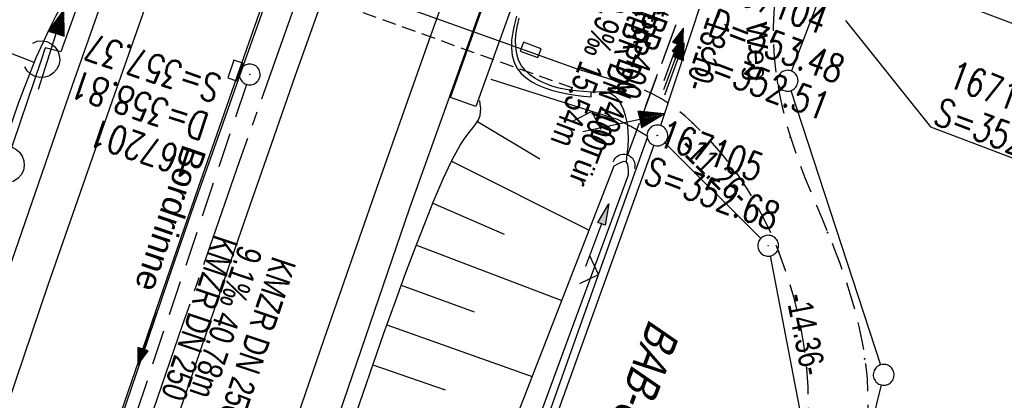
# Model space of a CAD drawing. Extents: x 508892 to 509489, y 458506 to 459473.
# Tile 32 of 62: x 509129 to 509200, y 458970 to 458998. Entities that reach past the tile are written whole.
import ezdxf

# ---------------------------------------------------------------- set-up
doc = ezdxf.new("R2010")
doc.units = 0
doc.header["$LTSCALE"] = 10
doc.header["$MEASUREMENT"] = 0
for name, pattern in [('ACHSE', [5.5, 4, -0.5, 0.5, -0.5]), ('AUSGEZOGEN', [0]), ('LT00', [0]), ('LT11', [0.3, 0.2, -0.1]), ('LT12', [0.4, 0.3, -0.1]), ('LT17', [0.15, 0.1, -0.05]), ('STRICHLINIE2', [0.375, 0.25, -0.125])]:
    doc.linetypes.add(name, pattern=pattern)
doc.layers.get('0').update_dxf_attribs({"linetype": 'LT00'})
for name, color, linetype in [('--EK_FBR', 1, 'LT00'), ('--EK_Halt-Pfeil', 4, 'LT00'), ('--EK_Haltung', 7, 'STRICHLINIE2'), ('--EK_Haltung-Text', 140, 'LT00'), ('--EK_Schacht-Text', 5, 'LT00'), ('--EL_DFK_AB_L', 21, 'LT00'), ('--EL_DFK_AB_P', 7, 'LT00'), ('--EL_Halt-Pfeil', 4, 'LT00'), ('--EL_Haltung', 182, 'STRICHLINIE2'), ('--EL_Haltung-Text', 182, 'LT00'), ('-AX-093', 35, 'ACHSE'), ('ABSTAND', 8, 'LT00'), ('DFK_AB_FLNR', 7, 'Continuous'), ('DFK_AB_L', 21, 'LT00'), ('DFK_AB_P', 7, 'LT00'), ('DFK_GZPKT', 250, 'LT00'), ('DFK_KATASTER', 250, 'LT00'), ('DL', 182, 'LT12'), ('DL_PFEIL', 201, 'LT00'), ('DL_TEXT', 182, 'LT00'), ('FELDWEG_TEXT', 250, 'Continuous'), ('PFEIL', 140, 'AUSGEZOGEN'), ('RINNE_TEXT', 11, 'Continuous'), ('TOR_TEXT_B', 11, 'Continuous'), ('V111_AFBR_BAB', 250, 'LT00'), ('V111_BOESCH', 250, 'LT00'), ('V111_BOSCHUNG', 250, 'LT00'), ('V111_BR_KAPPE', 30, 'LT00'), ('V111_BR_WID', 30, 'LT17'), ('V111_FELDWEG', 250, 'LT11'), ('V111_GRABEN', 250, 'LT00'), ('V111_H_BORD', 8, 'LT00'), ('V111_KA_PRUF', 182, 'LT00'), ('V111_LAERM', 11, 'LT00'), ('V111_LD_MARK', 250, 'LT00'), ('V111_SINKK', 182, 'LT00'), ('V111_TOR', 10, 'LT00'), ('V111_UK_DURCH', 182, 'LT00'), ('V111_ZAUN', 40, 'LT00')]:
    doc.layers.add(name, color=color, linetype=linetype)
doc.styles.add('Arial', font='ARIAL.TTF')
doc.styles.add('Beschrift', font='ARIAL.TTF')
doc.styles.add('Haltungsbeschriftung', font='ARIAL.TTF', dxfattribs={"width": 0.75})
doc.styles.add('schachtbeschriftung', font='romans.shx', dxfattribs={"width": 0.75, "height": 2})
doc.styles.get("Standard").update_dxf_attribs({"font": 'ARIAL.TTF'})

# ---------------------------------------------------------------- blocks, each defined once
blk = doc.blocks.new('SYMB7010')
at = {"color": 0, "linetype": 'ByBlock'}
for points in [[(-0.031408, 0.499213), (-0.093728, 0.49134), (-0.15457, 0.475719), (-0.212975, 0.452595), (-0.268021, 0.422333), (-0.31884, 0.385411), (-0.36463, 0.342411), (-0.40467, 0.29401), (-0.438329, 0.240973), (-0.465074, 0.184136), (-0.484486, 0.124395), (-0.496256, 0.062692), (-0.5002, 0)], [(0.5002, 0), (0.496256, 0.062692), (0.484485, 0.124395), (0.465074, 0.184136), (0.438329, 0.240973), (0.40467, 0.29401), (0.36463, 0.342411), (0.31884, 0.385411), (0.268021, 0.422333), (0.212975, 0.452595), (0.15457, 0.475719), (0.093728, 0.49134), (0.031408, 0.499213), (-0.031408, 0.499213)], [(-0.5002, 0), (-0.496256, -0.062692), (-0.484486, -0.124395), (-0.465075, -0.184136), (-0.438329, -0.240973), (-0.404671, -0.29401), (-0.36463, -0.342411), (-0.31884, -0.385411), (-0.268021, -0.422333), (-0.212975, -0.452595), (-0.154571, -0.475719), (-0.093728, -0.49134), (-0.031408, -0.499213), (0.031408, -0.499213)], [(0.031408, -0.499213), (0.093728, -0.491341), (0.15457, -0.475719), (0.212975, -0.452595), (0.268021, -0.422333), (0.31884, -0.385411), (0.36463, -0.342411), (0.404671, -0.294011), (0.438329, -0.240974), (0.465075, -0.184136), (0.484486, -0.124395), (0.496256, -0.062692), (0.500201, 0)]]:
    blk.add_lwpolyline(points, dxfattribs=at)
blk = doc.blocks.new('SYMB0003')
at = {"color": 0, "linetype": 'ByBlock'}
for p, q in [((-0.015712, 0), (0.010166, 0.012015)), ((0, -0.021257), (-0.015712, 0)), ((0.010166, 0.012015), (0, -0.021257))]:
    blk.add_line(p, q, dxfattribs=at)
for points in [[(-0.031395, 0.499013), (-0.093691, 0.491144), (-0.154509, 0.475528), (-0.21289, 0.452414), (-0.267913, 0.422164), (-0.318712, 0.385257), (-0.364484, 0.342274), (-0.404509, 0.293893), (-0.438154, 0.240877), (-0.464888, 0.184062), (-0.484292, 0.124345), (-0.496058, 0.062667), (-0.5, 0)], [(0.5, 0), (0.496057, 0.062667), (0.484292, 0.124345), (0.464888, 0.184062), (0.438153, 0.240877), (0.404509, 0.293893), (0.364484, 0.342274), (0.318712, 0.385257), (0.267913, 0.422164), (0.21289, 0.452414), (0.154509, 0.475528), (0.093691, 0.491144), (0.031395, 0.499013), (-0.031395, 0.499013)], [(-0.5, 0), (-0.496058, -0.062667), (-0.484292, -0.124345), (-0.464888, -0.184062), (-0.438154, -0.240877), (-0.404509, -0.293893), (-0.364485, -0.342274), (-0.318712, -0.385257), (-0.267914, -0.422164), (-0.21289, -0.452414), (-0.154509, -0.475529), (-0.093691, -0.491144), (-0.031395, -0.499014), (0.031395, -0.499014)], [(0.031395, -0.499014), (0.093691, -0.491144), (0.154509, -0.475529), (0.21289, -0.452414), (0.267914, -0.422164), (0.318712, -0.385257), (0.364485, -0.342274), (0.404509, -0.293893), (0.438154, -0.240877), (0.464889, -0.184062), (0.484292, -0.124345), (0.496058, -0.062667), (0.5, 0)]]:
    blk.add_lwpolyline(points, dxfattribs=at)
blk = doc.blocks.new('Pfreil3')
at = {"layer": 'PFEIL'}
blk.add_hatch(color=256, dxfattribs=at).paths.add_polyline_path([(-1.549, 0.273), (-1.549, -0.273), (0, 0)])
for p, q in [((-1.549, 0), (-4.831, 0)), ((-1.549, -0.273), (-1.549, 0.273)), ((-1.549, 0.273), (0, 0)), ((0, 0), (-1.549, -0.273))]:
    blk.add_line(p, q, dxfattribs=at)
blk = doc.blocks.new('SYMB0011')
at = {"color": 0, "linetype": 'ByBlock'}
for p, q in [((0.5, 0), (-0.5, 0)), ((0, 0.5), (0, -0.5))]:
    blk.add_line(p, q, dxfattribs=at)
blk = doc.blocks.new('SYMB1107')
at = {"color": 0, "linetype": 'ByBlock'}
for points in [[(-0.2, 0), (-0.196157, 0.039018), (-0.184776, 0.076537), (-0.166294, 0.111114), (-0.141421, 0.141421), (-0.111114, 0.166294), (-0.076537, 0.184776), (-0.039018, 0.196157), (0, 0.2)], [(0, 0.2), (0.039018, 0.196157), (0.076537, 0.184776), (0.111114, 0.166294), (0.141421, 0.141421), (0.166294, 0.111114), (0.184776, 0.076537), (0.196157, 0.039018), (0.2, 0)]]:
    blk.add_lwpolyline(points, dxfattribs=at)
blk = doc.blocks.new('SYMB0070')
at = {"color": 0, "linetype": 'ByBlock'}
for p, q in [((-0.5, 0), (0.2, 0)), ((0.5, 0), (0.2, 0.1)), ((0.2, 0.1), (0.2, 0)), ((0.468, 0), (0.21, 0.086)), ((0.21, 0.086), (0.21, -0.086)), ((0.21, -0.086), (0.468, 0)), ((0.22, -0.072), (0.437, 0)), ((0.23, -0.058), (0.405, 0)), ((0.24, -0.045), (0.374, 0)), ((0.342, 0), (0.25, 0.031)), ((0.25, 0.031), (0.25, -0.031)), ((0.25, -0.031), (0.342, 0)), ((0.26, -0.017), (0.31, 0)), ((0.27, -0.003), (0.279, 0))]:
    blk.add_line(p, q, dxfattribs=at)
for points in [[(0.2, 0), (0.2, -0.1), (0.5, 0)], [(0.437, 0), (0.22, 0.072), (0.22, -0.072)], [(0.405, 0), (0.23, 0.058), (0.23, -0.058)], [(0.374, 0), (0.24, 0.045), (0.24, -0.045)], [(0.31, 0), (0.26, 0.017), (0.26, -0.017)], [(0.279, 0), (0.27, 0.003), (0.27, -0.003)]]:
    blk.add_lwpolyline(points, dxfattribs=at)
blk = doc.blocks.new('SYMB7122')
at = {"color": 0, "linetype": 'ByBlock'}
for points in [[(-0.109975, -0.002365), (-0.106745, 0.026562), (-0.096041, 0.053629), (-0.078613, 0.076941), (-0.055681, 0.094866), (-0.028851, 0.106149), (0, 0.11)], [(0, 0.11), (0.028851, 0.106149), (0.055681, 0.094866), (0.078613, 0.076941), (0.096041, 0.053629), (0.106745, 0.026562), (0.109975, -0.002365)], [(-0.075234, -0.080249), (-0.093647, -0.057708), (-0.105504, -0.031126), (-0.109975, -0.002365)], [(0.109975, -0.002365), (0.105504, -0.031126), (0.093647, -0.057708), (0.075234, -0.080249)]]:
    blk.add_lwpolyline(points, dxfattribs=at)
blk = doc.blocks.new('SYMB0024')
at = {"color": 0, "linetype": 'ByBlock'}
for p, q in [((-0.5, 0.5), (0, 0)), ((0, 0), (0.5, 0.5))]:
    blk.add_line(p, q, dxfattribs=at)
blk = doc.blocks.new('SYMB0652')
at = {"color": 0, "linetype": 'ByBlock'}
blk.add_lwpolyline([(-0.15, -0.075), (0.15, -0.075), (0.15, 0.075), (-0.15, 0.075), (-0.15, -0.075)], dxfattribs=at)

msp = doc.modelspace()

# ---------------------------------------------------------------- linework, layer by layer
at = {"layer": '--EK_FBR', "linetype": 'LT11', "flags": 128}
for points in [[(509295.725, 459263.501), (509295.165, 459262.922), (509294.666, 459262.289), (509294.234, 459261.609), (509293.873, 459260.889), (509292.396, 459257.908), (509290.922, 459254.927), (509289.451, 459251.945), (509287.987, 459248.959), (509286.529, 459245.97), (509285.081, 459242.976), (509283.694, 459240.082), (509282.314, 459237.185), (509280.94, 459234.285), (509279.568, 459231.384), (509278.195, 459228.483), (509276.82, 459225.584), (509275.395, 459222.593), (509273.965, 459219.604), (509272.533, 459216.616), (509271.099, 459213.629), (509269.666, 459210.641), (509268.235, 459207.652), (509266.807, 459204.661), (509265.921, 459202.797), (509265.04, 459200.931), (509264.166, 459199.061), (509263.302, 459197.187), (509262.451, 459195.308), (509261.616, 459193.421), (509260.799, 459191.527), (509260.034, 459189.701), (509259.285, 459187.869), (509258.549, 459186.031), (509257.824, 459184.189), (509257.061, 459182.228), (509256.302, 459180.266), (509255.543, 459178.305), (509254.779, 459176.345), (509254.007, 459174.388), (509253.016, 459171.925), (509252.006, 459169.47), (509250.98, 459167.021), (509249.94, 459164.578), (509248.888, 459162.14), (509247.826, 459159.706), (509246.756, 459157.276), (509245.654, 459154.79), (509244.549, 459152.306), (509243.444, 459149.822), (509242.343, 459147.336), (509241.247, 459144.848), (509239.602, 459141.067), (509237.977, 459137.278), (509236.37, 459133.48), (509234.779, 459129.676), (509233.202, 459125.865), (509231.638, 459122.05), (509230.085, 459118.229), (509228.542, 459114.405), (509227.006, 459110.577), (509225.475, 459106.747), (509223.949, 459102.916), (509222.425, 459099.084), (509220.737, 459094.839), (509219.05, 459090.594), (509217.362, 459086.35), (509215.672, 459082.106), (509214.231, 459078.493), (509212.788, 459074.881), (509211.339, 459071.27), (509209.885, 459067.663), (509208.423, 459064.058), (509206.951, 459060.457), (509205.469, 459056.861), (509204.262, 459053.957), (509203.049, 459051.055), (509201.831, 459048.155), (509200.611, 459045.255), (509199.391, 459042.356), (509198.173, 459039.457), (509196.959, 459036.555), (509195.749, 459033.652), (509194.548, 459030.745), (509193.229, 459027.526), (509191.92, 459024.303), (509190.618, 459021.077), (509189.32, 459017.849), (509188.025, 459014.62), (509183.421, 459002.149), (509183.311, 459001.142), (509183.209, 459000.136), (509183.123, 458999.129), (509183.06, 458998.122), (509183.029, 458997.115), (509183.036, 458996.107), (509183.101, 458994.936), (509183.227, 458993.767), (509183.409, 458992.604), (509183.644, 458991.45), (509183.928, 458990.307), (509184.259, 458989.178), (509184.592, 458988.178), (509184.953, 458987.19), (509185.336, 458986.21), (509185.733, 458985.235), (509186.139, 458984.263), (509186.547, 458983.29), (509186.951, 458982.314), (509187.392, 458981.209), (509187.814, 458980.095), (509188.21, 458978.972), (509188.576, 458977.841), (509188.906, 458976.7), (509189.195, 458975.55), (509189.437, 458974.389), (509189.627, 458973.219), (509189.78, 458971.8), (509189.851, 458970.372), (509189.842, 458968.939), (509189.754, 458967.505), (509189.588, 458966.077), (509189.347, 458964.659), (509189.033, 458963.257), (509188.645, 458961.875), (509188.139, 458960.389), (509187.554, 458958.934), (509186.895, 458957.511), (509186.168, 458956.121), (509185.379, 458954.765), (509184.533, 458953.442), (509183.636, 458952.155), (509182.695, 458950.904), (509181.729, 458949.706), (509180.729, 458948.54), (509179.699, 458947.401), (509178.644, 458946.285), (509177.567, 458945.189), (509176.473, 458944.108), (509175.366, 458943.039), (509174.249, 458941.977), (509173.128, 458940.919), (509172.005, 458939.86), (509170.706, 458938.626), (509169.416, 458937.382), (509168.137, 458936.128), (509166.875, 458934.859), (509165.633, 458933.572), (509164.416, 458932.266), (509163.226, 458930.938), (509162.069, 458929.584), (509160.947, 458928.202), (509159.866, 458926.789), (509158.776, 458925.269), (509157.731, 458923.715), (509156.729, 458922.13), (509155.767, 458920.518), (509154.841, 458918.881), (509153.95, 458917.224), (509153.09, 458915.549), (509152.258, 458913.86), (509151.451, 458912.159), (509150.386, 458909.825), (509149.36, 458907.477), (509148.37, 458905.116), (509147.413, 458902.743), (509146.486, 458900.359), (509145.586, 458897.965), (509144.712, 458895.563), (509143.859, 458893.152), (509143.002, 458890.667), (509142.163, 458888.175), (509141.338, 458885.678), (509140.526, 458883.177), (509139.722, 458880.672), (509138.924, 458878.165), (509138.13, 458875.657), (509137.337, 458873.149), (509136.541, 458870.641), (509135.756, 458868.181), (509134.969, 458865.722), (509134.181, 458863.263), (509133.395, 458860.804), (509132.614, 458858.344), (509131.84, 458855.882), (509131.074, 458853.417), (509130.32, 458850.948), (509129.58, 458848.476), (509128.83, 458845.915), (509128.095, 458843.349), (509127.371, 458840.78), (509126.656, 458838.208), (509125.947, 458835.634), (509125.241, 458833.059), (509124.536, 458830.484), (509123.828, 458827.91), (509123.116, 458825.337), (509122.395, 458822.767), (509121.664, 458820.199), (509120.923, 458817.645), (509120.172, 458815.094), (509119.414, 458812.545), (509118.651, 458809.998), (509117.886, 458807.451), (509117.123, 458804.903), (509116.364, 458802.355), (509115.611, 458799.804), (509114.869, 458797.251), (509114.032, 458794.317), (509113.209, 458791.378), (509112.397, 458788.436), (509111.594, 458785.492), (509110.798, 458782.546), (509110.005, 458779.598), (509109.213, 458776.651), (509108.419, 458773.704), (509107.517, 458770.375), (509106.612, 458767.048), (509105.705, 458763.721), (509104.799, 458760.394), (509103.895, 458757.066), (509102.996, 458753.737), (509102.103, 458750.406), (509101.22, 458747.073), (509100.347, 458743.737), (509099.4, 458740.058), (509098.466, 458736.375), (509097.545, 458732.69), (509096.633, 458729.002), (509095.729, 458725.312), (509094.832, 458721.62), (509093.106, 458714.464), (509091.396, 458707.305), (509089.704, 458700.141), (509088.031, 458692.972), (509087.314, 458689.871), (509086.603, 458686.769), (509085.899, 458683.664), (509085.206, 458680.558), (509084.524, 458677.449), (509083.857, 458674.338), (509083.205, 458671.223), (509082.572, 458668.104), (509081.956, 458664.972), (509081.358, 458661.837), (509080.775, 458658.699), (509080.204, 458655.558), (509079.643, 458652.416), (509079.088, 458649.272), (509078.538, 458646.128), (509077.309, 458639.07), (509076.475, 458634.267), (509075.449, 458628.336), (509074.425, 458622.404), (509073.401, 458616.473), (509072.377, 458610.541), (509071.352, 458604.609), (509070.324, 458598.678), (509069.292, 458592.746), (509068.899, 458590.49), (509068.508, 458588.234), (509068.122, 458585.977), (509067.744, 458583.719), (509067.377, 458581.46), (509067.023, 458579.198), (509066.686, 458576.934), (509066.368, 458574.668), (509066.11, 458572.704), (509065.864, 458570.739), (509065.629, 458568.772), (509065.401, 458566.804), (509065.175, 458564.835), (509064.95, 458562.867), (509064.709, 458560.79), (509064.46, 458558.713), (509064.2, 458556.638), (509063.906, 458554.417), (509063.6, 458552.198), (509063.283, 458549.98), (509062.959, 458547.763), (509062.633, 458545.546), (509062.308, 458543.329), (509062.305, 458543.306)], [(509059.23, 458544.472), (509059.717, 458548.079), (509060.334, 458552.631), (509060.955, 458557.184), (509061.443, 458560.742), (509061.936, 458564.3), (509062.434, 458567.857), (509062.94, 458571.412), (509063.454, 458574.967), (509063.991, 458578.61), (509064.537, 458582.252), (509065.092, 458585.892), (509065.652, 458589.532), (509066.217, 458593.171), (509066.827, 458597.067), (509067.442, 458600.962), (509068.065, 458604.856), (509068.698, 458608.748), (509069.342, 458612.639), (509070, 458616.527), (509070.673, 458620.412), (509071.333, 458624.126), (509072.006, 458627.838), (509072.691, 458631.548), (509073.385, 458635.256), (509074.087, 458638.962), (509074.123, 458639.153), (509074.793, 458642.668), (509075.503, 458646.373), (509076.949, 458653.905), (509078.397, 458661.437), (509079.849, 458668.969), (509080.451, 458672.086), (509081.056, 458675.203), (509081.668, 458678.318), (509082.289, 458681.431), (509082.921, 458684.542), (509083.569, 458687.65), (509084.234, 458690.753), (509084.919, 458693.852), (509085.566, 458696.684), (509086.23, 458699.511), (509086.908, 458702.336), (509087.6, 458705.157), (509088.301, 458707.976), (509089.009, 458710.794), (509089.723, 458713.61), (509090.44, 458716.426), (509091.157, 458719.241), (509091.872, 458722.057), (509092.689, 458725.294), (509093.503, 458728.531), (509094.315, 458731.769), (509095.128, 458735.007), (509095.944, 458738.243), (509096.765, 458741.479), (509097.594, 458744.712), (509098.69, 458748.935), (509099.802, 458753.154), (509100.927, 458757.369), (509102.064, 458761.581), (509103.213, 458765.79), (509104.371, 458769.997), (509105.537, 458774.201), (509106.654, 458778.203), (509107.776, 458782.205), (509108.901, 458786.205), (509110.026, 458790.206), (509111.149, 458794.206), (509112.269, 458798.208), (509113.162, 458801.412), (509114.054, 458804.617), (509114.945, 458807.821), (509115.839, 458811.025), (509116.736, 458814.228), (509117.639, 458817.43), (509118.549, 458820.629), (509119.948, 458825.483), (509121.366, 458830.332), (509122.801, 458835.176), (509124.252, 458840.015), (509125.717, 458844.851), (509127.195, 458849.682), (509128.554, 458854.092), (509129.924, 458858.499), (509131.306, 458862.902), (509132.701, 458867.3), (509134.111, 458871.693), (509135.156, 458874.912), (509136.207, 458878.129), (509137.265, 458881.344), (509138.327, 458884.558), (509139.391, 458887.772), (509140.456, 458890.985), (509141.521, 458894.2), (509142.149, 458896.099), (509142.781, 458897.996), (509143.42, 458899.892), (509144.07, 458901.783), (509144.735, 458903.668), (509145.42, 458905.547), (509146.127, 458907.417), (509146.862, 458909.276), (509147.627, 458911.124), (509148.428, 458912.959), (509149.394, 458915.045), (509150.412, 458917.108), (509151.485, 458919.144), (509152.612, 458921.149), (509153.795, 458923.12), (509155.036, 458925.053), (509156.335, 458926.944), (509157.693, 458928.789), (509158.783, 458930.181), (509159.906, 458931.547), (509161.058, 458932.889), (509162.236, 458934.209), (509163.437, 458935.511), (509164.657, 458936.797), (509165.893, 458938.069), (509167.142, 458939.332), (509168.4, 458940.586), (509169.663, 458941.836), (509170.743, 458942.901), (509171.821, 458943.969), (509172.891, 458945.042), (509173.95, 458946.126), (509174.992, 458947.222), (509176.015, 458948.336), (509177.012, 458949.472), (509177.98, 458950.632), (509178.914, 458951.821), (509179.81, 458953.043), (509180.594, 458954.194), (509181.337, 458955.375), (509182.035, 458956.584), (509182.682, 458957.82), (509183.274, 458959.082), (509183.806, 458960.368), (509184.272, 458961.678), (509184.669, 458963.01), (509184.988, 458964.345), (509185.236, 458965.695), (509185.413, 458967.059), (509185.52, 458968.43), (509185.56, 458969.806), (509185.532, 458971.181), (509185.439, 458972.553), (509185.23, 458974.269), (509184.92, 458975.969), (509184.514, 458977.648), (509184.013, 458979.302), (509183.421, 458980.927), (509182.925, 458982.109), (509182.378, 458983.268), (509181.78, 458984.399), (509181.128, 458985.497), (509180.422, 458986.557), (509179.443, 458987.843), (509178.371, 458989.06), (509177.206, 458990.207), (509176.675, 458990.678), (509176.125, 458991.129), (509175.556, 458991.551), (509174.967, 458991.938), (509174.356, 458992.281), (509173.722, 458992.574), (509173.066, 458992.808)]]:
    msp.add_lwpolyline(points, dxfattribs=at)
at = {"layer": '--EK_FBR'}
for points in [[(509101.791, 458805.626), (509107.869, 458828.242), (509114.539, 458851.853), (509121.358, 458874.708), (509128.025, 458896.786), (509134.861, 458918.497), (509142.083, 458940.566), (509149.559, 458962.753), (509156.84, 458984.09), (509159.697, 458992.052), (509164.729, 459006.158), (509172.751, 459028.261), (509181.102, 459050.16), (509189.381, 459071.423), (509198.414, 459093.95)], [(509071.255, 458790.808), (509076.957, 458813.025), (509082.942, 458835.459), (509089.706, 458859.116), (509096.603, 458882.26), (509103.41, 458904.697), (509110.188, 458926.557), (509117.432, 458948.586), (509125.283, 458971.908), (509132.547, 458992.908), (509135.326, 459000.77), (509140.399, 459014.958), (509148.741, 459037.987), (509157.07, 459059.955), (509165.701, 459081.634)], [(509163.907, 458995.868), (509128.049, 459008.685), (509126.879, 459008.791), (509125.704, 459008.81), (509124.531, 459008.74)], [(509173.066, 458992.808), (509168.849, 458994.086), (509163.907, 458995.868)]]:
    msp.add_lwpolyline(points, dxfattribs=at)
at = {"layer": '--EK_FBR', "color": 2}
for points in [[(509181.227, 459080.54), (509179.432, 459076.026), (509177.756, 459071.792), (509176.087, 459067.556), (509174.426, 459063.316), (509172.775, 459059.072), (509171.134, 459054.825), (509169.451, 459050.434), (509167.779, 459046.038), (509166.117, 459041.639), (509164.465, 459037.236), (509162.822, 459032.83), (509159.828, 459024.74), (509156.861, 459016.64), (509153.92, 459008.53), (509152.135, 459003.564), (509150.361, 458998.594), (509148.601, 458993.62), (509146.855, 458988.64), (509145.334, 458984.261), (509143.823, 458979.878), (509142.321, 458975.493), (509140.826, 458971.105), (509139.336, 458966.715)], [(509162.304, 459042.821), (509160.652, 459038.47), (509159.013, 459034.114), (509157.396, 459029.773), (509155.793, 459025.426), (509154.202, 459021.075), (509152.623, 459016.72), (509151.054, 459012.361), (509149.05, 459006.748), (509147.06, 459001.13), (509145.083, 458995.508), (509143.118, 458989.881), (509141.591, 458985.486), (509140.07, 458981.088), (509138.552, 458976.69), (509137.038, 458972.29), (509135.524, 458967.89)]]:
    msp.add_lwpolyline(points, dxfattribs=at)
at = {"layer": '--EK_Haltung'}
for p, q in [((509172.523, 458987.858), (509177.414, 459001.023)), ((509145.082, 458992.976), (509132.588, 458955.733))]:
    msp.add_line(p, q, dxfattribs=at)
at = {"layer": '--EK_Schacht-Text', "flags": 128}
msp.add_lwpolyline([(509188.223, 458997.585), (509194.361, 458989.908), (509205.189, 458985.815)], dxfattribs=at)
at = {"layer": '--EL_DFK_AB_L'}
for p, q in [((509178.546, 459001.026), (509174.915, 458990.012)), ((509175.212, 458988.771), (509182.129, 458981.888)), ((509174.426, 458988.594), (509149.655, 458920.014)), ((509182.802, 458980.622), (509185.229, 458967.995))]:
    msp.add_line(p, q, dxfattribs=at)
at = {"layer": '--EL_Haltung'}
for p, q in [((509172.523, 458987.858), (509177.414, 459001.023)), ((509145.082, 458992.976), (509132.588, 458955.733))]:
    msp.add_line(p, q, dxfattribs=at)
at = {"layer": '-AX-093', "ltscale": 0.2}
msp.add_lwpolyline([(509179.91, 459082.237), (509175.307, 459070.472), (509170.757, 459058.686), (509166.261, 459046.88), (509161.82, 459035.053), (509157.434, 459023.206), (509153.104, 459011.338), (509148.83, 458999.449), (509144.614, 458987.54), (509140.456, 458975.611), (509136.357, 458963.661), (509132.317, 458951.691), (509128.338, 458939.701), (509124.419, 458927.691), (509120.563, 458915.66), (509116.768, 458903.61)], dxfattribs=at)
at = {"layer": 'DFK_AB_L'}
for p, q in [((509178.546, 459001.026), (509174.915, 458990.012)), ((509175.212, 458988.771), (509182.129, 458981.888)), ((509174.426, 458988.594), (509149.655, 458920.014)), ((509182.802, 458980.622), (509185.229, 458967.995))]:
    msp.add_line(p, q, dxfattribs=at)
at = {"layer": 'DFK_KATASTER'}
for p, q in [((509187.49, 459002.209), (509184.328, 458993.94)), ((509187.49, 459002.209), (509201.05, 458997.06)), ((509184.293, 458992.526), (509190.747, 458972.782)), ((509190.798, 458971.341), (509187.132, 458956.667))]:
    msp.add_line(p, q, dxfattribs=at)
at = {"layer": 'DL'}
msp.add_line((509177.41, 459001.014), (509172.539, 458987.902), dxfattribs=at)
at = {"layer": 'V111_AFBR_BAB'}
for points in [[(509101.791, 458805.626), (509107.869, 458828.242), (509114.539, 458851.853), (509121.358, 458874.708), (509128.025, 458896.786), (509134.861, 458918.497), (509142.083, 458940.566), (509149.559, 458962.753), (509156.84, 458984.09), (509159.697, 458992.052), (509164.729, 459006.158), (509172.751, 459028.261), (509181.102, 459050.16), (509189.381, 459071.423), (509198.414, 459093.95)], [(509071.255, 458790.808), (509076.957, 458813.025), (509082.942, 458835.459), (509089.706, 458859.116), (509096.603, 458882.26), (509103.41, 458904.697), (509110.188, 458926.557), (509117.432, 458948.586), (509125.283, 458971.908), (509132.547, 458992.908), (509135.326, 459000.77), (509140.399, 459014.958), (509148.741, 459037.987), (509157.07, 459059.955), (509165.701, 459081.634)], [(509163.907, 458995.868), (509128.049, 459008.685), (509126.879, 459008.791), (509125.704, 459008.81), (509124.531, 459008.74)], [(509173.066, 458992.808), (509168.849, 458994.086), (509163.907, 458995.868)]]:
    msp.add_lwpolyline(points, dxfattribs=at)
at = {"layer": 'V111_AFBR_BAB', "color": 0}
for points in [[(509181.227, 459080.54), (509179.432, 459076.026), (509177.756, 459071.792), (509176.087, 459067.556), (509174.426, 459063.316), (509172.775, 459059.072), (509171.134, 459054.825), (509169.451, 459050.434), (509167.779, 459046.038), (509166.117, 459041.639), (509164.465, 459037.236), (509162.822, 459032.83), (509159.828, 459024.74), (509156.861, 459016.64), (509153.92, 459008.53), (509152.135, 459003.564), (509150.361, 458998.594), (509148.601, 458993.62), (509146.855, 458988.64), (509145.334, 458984.261), (509143.823, 458979.878), (509142.321, 458975.493), (509140.826, 458971.105), (509139.336, 458966.715)], [(509162.304, 459042.821), (509160.652, 459038.47), (509159.013, 459034.114), (509157.396, 459029.773), (509155.793, 459025.426), (509154.202, 459021.075), (509152.623, 459016.72), (509151.054, 459012.361), (509149.05, 459006.748), (509147.06, 459001.13), (509145.083, 458995.508), (509143.118, 458989.881), (509141.591, 458985.486), (509140.07, 458981.088), (509138.552, 458976.69), (509137.038, 458972.29), (509135.524, 458967.89)]]:
    msp.add_lwpolyline(points, dxfattribs=at)
at = {"layer": 'V111_BOESCH'}
for points in [[(509120.627, 458967.959), (509121.476, 458970.462), (509122.318, 458972.969), (509123.155, 458975.476), (509123.991, 458977.984), (509124.83, 458980.492), (509125.674, 458982.998), (509126.527, 458985.503), (509127.392, 458988.004), (509128.272, 458990.501), (509128.676, 458991.625), (509129.09, 458992.745), (509129.52, 458993.857), (509129.972, 458994.96), (509130.454, 458996.049), (509130.892, 458996.969), (509131.352, 458997.88), (509131.829, 458998.783), (509132.319, 458999.679), (509132.818, 459000.572), (509133.32, 459001.463)], [(509169.92, 458992.414), (509170.298, 458992.448), (509170.665, 458992.461), (509171.012, 458992.429), (509171.327, 458992.33), (509171.622, 458992.131), (509171.871, 458991.851), (509172.077, 458991.511), (509172.242, 458991.132), (509172.369, 458990.737), (509172.493, 458990.163), (509172.555, 458989.599), (509172.567, 458989.042), (509172.541, 458988.491), (509172.49, 458987.943), (509172.427, 458987.398)], [(509152.751, 458968.59), (509153.487, 458970.751), (509154.232, 458972.91), (509154.988, 458975.065), (509155.758, 458977.217), (509156.547, 458979.364), (509157.357, 458981.506), (509158.191, 458983.641), (509158.532, 458984.49), (509158.882, 458985.334), (509159.245, 458986.17), (509159.625, 458986.993), (509159.893, 458987.535), (509160.177, 458988.069), (509160.484, 458988.593), (509160.821, 458989.107), (509161.195, 458989.609), (509161.412, 458989.878), (509161.619, 458990.149), (509161.792, 458990.43), (509161.909, 458990.727), (509161.951, 458990.988), (509161.953, 458991.26), (509161.927, 458991.54), (509161.888, 458991.824)]]:
    msp.add_lwpolyline(points, dxfattribs=at)
at = {"layer": 'V111_BOSCHUNG'}
for p, q in [((509129.805, 458994.559), (509119.538, 458998.512)), ((509161.723, 458990.309), (509166.217, 458987.611)), ((509159.852, 458987.454), (509169.764, 458982.478)), ((509158.501, 458984.415), (509163.649, 458982.203)), ((509157.32, 458981.409), (509167.792, 458977.409)), ((509156.238, 458978.53), (509161.485, 458976.607)), ((509155.2, 458975.661), (509165.662, 458971.936)), ((509154.192, 458972.795), (509159.39, 458970.985))]:
    msp.add_line(p, q, dxfattribs=at)
at = {"layer": 'V111_BR_KAPPE'}
msp.add_line((509169.915, 458992.073), (509169.92, 458992.414), dxfattribs=at)
for points in [[(509161.595, 458991.383), (509159.789, 458992.035), (509164.79, 459006.131), (509166.677, 459005.476), (509161.595, 458991.383)], [(509164.54, 458997.896), (509164.38, 458997.314), (509164.257, 458996.73), (509164.183, 458996.155), (509164.169, 458995.597), (509164.224, 458995.065), (509164.359, 458994.57), (509164.586, 458994.121), (509164.876, 458993.76), (509165.234, 458993.442), (509165.646, 458993.166), (509166.099, 458992.928), (509166.576, 458992.728), (509167.065, 458992.563), (509167.641, 458992.409), (509168.214, 458992.292), (509168.782, 458992.204), (509169.349, 458992.134), (509169.915, 458992.073)], [(509169.92, 458992.414), (509169.368, 458992.454), (509168.816, 458992.505), (509168.263, 458992.577), (509167.71, 458992.681), (509167.156, 458992.829), (509166.713, 458992.986), (509166.28, 458993.177), (509165.871, 458993.404), (509165.497, 458993.668), (509165.17, 458993.968), (509164.902, 458994.305), (509164.686, 458994.717), (509164.547, 458995.168), (509164.477, 458995.65), (509164.468, 458996.156), (509164.512, 458996.68), (509164.601, 458997.214), (509164.726, 458997.752)]]:
    msp.add_lwpolyline(points, dxfattribs=at)
at = {"layer": 'V111_BR_WID'}
for p, q in [((509168.55, 458992.73), (509127.778, 459007.319)), ((509168.525, 458992.73), (509168.438, 458992.417))]:
    msp.add_line(p, q, dxfattribs=at)
at = {"layer": 'V111_FELDWEG', "flags": 128}
for points in [[(509295.725, 459263.501), (509295.165, 459262.922), (509294.666, 459262.289), (509294.234, 459261.609), (509293.873, 459260.889), (509292.396, 459257.908), (509290.922, 459254.927), (509289.451, 459251.945), (509287.987, 459248.959), (509286.529, 459245.97), (509285.081, 459242.976), (509283.694, 459240.082), (509282.314, 459237.185), (509280.94, 459234.285), (509279.568, 459231.384), (509278.195, 459228.483), (509276.82, 459225.584), (509275.395, 459222.593), (509273.965, 459219.604), (509272.533, 459216.616), (509271.099, 459213.629), (509269.666, 459210.641), (509268.235, 459207.652), (509266.807, 459204.661), (509265.921, 459202.797), (509265.04, 459200.931), (509264.166, 459199.061), (509263.302, 459197.187), (509262.451, 459195.308), (509261.616, 459193.421), (509260.799, 459191.527), (509260.034, 459189.701), (509259.285, 459187.869), (509258.549, 459186.031), (509257.824, 459184.189), (509257.061, 459182.228), (509256.302, 459180.266), (509255.543, 459178.305), (509254.779, 459176.345), (509254.007, 459174.388), (509253.016, 459171.925), (509252.006, 459169.47), (509250.98, 459167.021), (509249.94, 459164.578), (509248.888, 459162.14), (509247.826, 459159.706), (509246.756, 459157.276), (509245.654, 459154.79), (509244.549, 459152.306), (509243.444, 459149.822), (509242.343, 459147.336), (509241.247, 459144.848), (509239.602, 459141.067), (509237.977, 459137.278), (509236.37, 459133.48), (509234.779, 459129.676), (509233.202, 459125.865), (509231.638, 459122.05), (509230.085, 459118.229), (509228.542, 459114.405), (509227.006, 459110.577), (509225.475, 459106.747), (509223.949, 459102.916), (509222.425, 459099.084), (509220.737, 459094.839), (509219.05, 459090.594), (509217.362, 459086.35), (509215.672, 459082.106), (509214.231, 459078.493), (509212.788, 459074.881), (509211.339, 459071.27), (509209.885, 459067.663), (509208.423, 459064.058), (509206.951, 459060.457), (509205.469, 459056.861), (509204.262, 459053.957), (509203.049, 459051.055), (509201.831, 459048.155), (509200.611, 459045.255), (509199.391, 459042.356), (509198.173, 459039.457), (509196.959, 459036.555), (509195.749, 459033.652), (509194.548, 459030.745), (509193.229, 459027.526), (509191.92, 459024.303), (509190.618, 459021.077), (509189.32, 459017.849), (509188.025, 459014.62), (509183.421, 459002.149), (509183.311, 459001.142), (509183.209, 459000.136), (509183.123, 458999.129), (509183.06, 458998.122), (509183.029, 458997.115), (509183.036, 458996.107), (509183.101, 458994.936), (509183.227, 458993.767), (509183.409, 458992.604), (509183.644, 458991.45), (509183.928, 458990.307), (509184.259, 458989.178), (509184.592, 458988.178), (509184.953, 458987.19), (509185.336, 458986.21), (509185.733, 458985.235), (509186.139, 458984.263), (509186.547, 458983.29), (509186.951, 458982.314), (509187.392, 458981.209), (509187.814, 458980.095), (509188.21, 458978.972), (509188.576, 458977.841), (509188.906, 458976.7), (509189.195, 458975.55), (509189.437, 458974.389), (509189.627, 458973.219), (509189.78, 458971.8), (509189.851, 458970.372), (509189.842, 458968.939), (509189.754, 458967.505), (509189.588, 458966.077), (509189.347, 458964.659), (509189.033, 458963.257), (509188.645, 458961.875), (509188.139, 458960.389), (509187.554, 458958.934), (509186.895, 458957.511), (509186.168, 458956.121), (509185.379, 458954.765), (509184.533, 458953.442), (509183.636, 458952.155), (509182.695, 458950.904), (509181.729, 458949.706), (509180.729, 458948.54), (509179.699, 458947.401), (509178.644, 458946.285), (509177.567, 458945.189), (509176.473, 458944.108), (509175.366, 458943.039), (509174.249, 458941.977), (509173.128, 458940.919), (509172.005, 458939.86), (509170.706, 458938.626), (509169.416, 458937.382), (509168.137, 458936.128), (509166.875, 458934.859), (509165.633, 458933.572), (509164.416, 458932.266), (509163.226, 458930.938), (509162.069, 458929.584), (509160.947, 458928.202), (509159.866, 458926.789), (509158.776, 458925.269), (509157.731, 458923.715), (509156.729, 458922.13), (509155.767, 458920.518), (509154.841, 458918.881), (509153.95, 458917.224), (509153.09, 458915.549), (509152.258, 458913.86), (509151.451, 458912.159), (509150.386, 458909.825), (509149.36, 458907.477), (509148.37, 458905.116), (509147.413, 458902.743), (509146.486, 458900.359), (509145.586, 458897.965), (509144.712, 458895.563), (509143.859, 458893.152), (509143.002, 458890.667), (509142.163, 458888.175), (509141.338, 458885.678), (509140.526, 458883.177), (509139.722, 458880.672), (509138.924, 458878.165), (509138.13, 458875.657), (509137.337, 458873.149), (509136.541, 458870.641), (509135.756, 458868.181), (509134.969, 458865.722), (509134.181, 458863.263), (509133.395, 458860.804), (509132.614, 458858.344), (509131.84, 458855.882), (509131.074, 458853.417), (509130.32, 458850.948), (509129.58, 458848.476), (509128.83, 458845.915), (509128.095, 458843.349), (509127.371, 458840.78), (509126.656, 458838.208), (509125.947, 458835.634), (509125.241, 458833.059), (509124.536, 458830.484), (509123.828, 458827.91), (509123.116, 458825.337), (509122.395, 458822.767), (509121.664, 458820.199), (509120.923, 458817.645), (509120.172, 458815.094), (509119.414, 458812.545), (509118.651, 458809.998), (509117.886, 458807.451), (509117.123, 458804.903), (509116.364, 458802.355), (509115.611, 458799.804), (509114.869, 458797.251), (509114.032, 458794.317), (509113.209, 458791.378), (509112.397, 458788.436), (509111.594, 458785.492), (509110.798, 458782.546), (509110.005, 458779.598), (509109.213, 458776.651), (509108.419, 458773.704), (509107.517, 458770.375), (509106.612, 458767.048), (509105.705, 458763.721), (509104.799, 458760.394), (509103.895, 458757.066), (509102.996, 458753.737), (509102.103, 458750.406), (509101.22, 458747.073), (509100.347, 458743.737), (509099.4, 458740.058), (509098.466, 458736.375), (509097.545, 458732.69), (509096.633, 458729.002), (509095.729, 458725.312), (509094.832, 458721.62), (509093.106, 458714.464), (509091.396, 458707.305), (509089.704, 458700.141), (509088.031, 458692.972), (509087.314, 458689.871), (509086.603, 458686.769), (509085.899, 458683.664), (509085.206, 458680.558), (509084.524, 458677.449), (509083.857, 458674.338), (509083.205, 458671.223), (509082.572, 458668.104), (509081.956, 458664.972), (509081.358, 458661.837), (509080.775, 458658.699), (509080.204, 458655.558), (509079.643, 458652.416), (509079.088, 458649.272), (509078.538, 458646.128), (509077.505, 458640.198), (509076.475, 458634.267), (509075.449, 458628.336), (509074.425, 458622.404), (509073.401, 458616.473), (509072.377, 458610.541), (509071.352, 458604.61), (509070.324, 458598.678), (509069.292, 458592.746), (509068.899, 458590.49), (509068.508, 458588.234), (509068.122, 458585.977), (509067.744, 458583.719), (509067.377, 458581.46), (509067.023, 458579.198), (509066.686, 458576.935), (509066.368, 458574.668), (509066.11, 458572.704), (509065.864, 458570.739), (509065.629, 458568.772), (509065.401, 458566.804), (509065.175, 458564.835), (509064.95, 458562.867), (509064.709, 458560.789), (509064.46, 458558.713), (509064.2, 458556.638), (509063.906, 458554.417), (509063.599, 458552.198), (509063.283, 458549.98), (509062.959, 458547.763), (509062.633, 458545.546), (509062.308, 458543.329), (509062.305, 458543.306)], [(509059.23, 458544.472), (509059.717, 458548.079), (509060.334, 458552.632), (509060.955, 458557.184), (509061.443, 458560.742), (509061.936, 458564.3), (509062.434, 458567.857), (509062.94, 458571.413), (509063.454, 458574.967), (509063.991, 458578.61), (509064.537, 458582.252), (509065.091, 458585.892), (509065.652, 458589.532), (509066.217, 458593.171), (509066.826, 458597.067), (509067.442, 458600.962), (509068.065, 458604.856), (509068.698, 458608.748), (509069.342, 458612.639), (509070, 458616.527), (509070.673, 458620.412), (509071.333, 458624.126), (509072.006, 458627.838), (509072.691, 458631.548), (509073.385, 458635.256), (509074.087, 458638.962), (509074.793, 458642.668), (509075.503, 458646.373), (509076.949, 458653.905), (509078.397, 458661.437), (509079.849, 458668.969), (509080.451, 458672.086), (509081.056, 458675.203), (509081.668, 458678.318), (509082.289, 458681.431), (509082.921, 458684.542), (509083.569, 458687.65), (509084.234, 458690.753), (509084.919, 458693.852), (509085.566, 458696.684), (509086.23, 458699.511), (509086.908, 458702.336), (509087.6, 458705.157), (509088.301, 458707.976), (509089.009, 458710.794), (509089.723, 458713.61), (509090.44, 458716.426), (509091.157, 458719.241), (509091.872, 458722.057), (509092.689, 458725.294), (509093.503, 458728.531), (509094.315, 458731.769), (509095.128, 458735.007), (509095.944, 458738.243), (509096.765, 458741.479), (509097.594, 458744.712), (509098.69, 458748.935), (509099.802, 458753.154), (509100.927, 458757.369), (509102.064, 458761.581), (509103.213, 458765.79), (509104.371, 458769.997), (509105.537, 458774.201), (509106.654, 458778.203), (509107.776, 458782.205), (509108.901, 458786.205), (509110.026, 458790.206), (509111.149, 458794.206), (509112.269, 458798.208), (509113.162, 458801.412), (509114.054, 458804.617), (509114.945, 458807.821), (509115.839, 458811.025), (509116.736, 458814.228), (509117.639, 458817.43), (509118.549, 458820.629), (509119.948, 458825.483), (509121.366, 458830.332), (509122.801, 458835.176), (509124.252, 458840.015), (509125.717, 458844.851), (509127.195, 458849.682), (509128.554, 458854.092), (509129.924, 458858.499), (509131.306, 458862.902), (509132.701, 458867.3), (509134.111, 458871.693), (509135.156, 458874.912), (509136.207, 458878.129), (509137.265, 458881.344), (509138.327, 458884.558), (509139.391, 458887.772), (509140.456, 458890.985), (509141.521, 458894.2), (509142.149, 458896.099), (509142.781, 458897.996), (509143.42, 458899.892), (509144.07, 458901.783), (509144.735, 458903.668), (509145.42, 458905.547), (509146.127, 458907.417), (509146.862, 458909.276), (509147.627, 458911.124), (509148.428, 458912.959), (509149.394, 458915.045), (509150.412, 458917.108), (509151.485, 458919.144), (509152.612, 458921.149), (509153.795, 458923.12), (509155.036, 458925.053), (509156.335, 458926.944), (509157.693, 458928.789), (509158.783, 458930.181), (509159.906, 458931.547), (509161.058, 458932.889), (509162.236, 458934.209), (509163.437, 458935.511), (509164.657, 458936.797), (509165.893, 458938.069), (509167.142, 458939.332), (509168.4, 458940.586), (509169.663, 458941.836), (509170.743, 458942.901), (509171.821, 458943.969), (509172.891, 458945.042), (509173.95, 458946.126), (509174.992, 458947.222), (509176.015, 458948.336), (509177.012, 458949.472), (509177.98, 458950.632), (509178.914, 458951.821), (509179.81, 458953.043), (509180.594, 458954.194), (509181.337, 458955.375), (509182.035, 458956.584), (509182.682, 458957.82), (509183.274, 458959.082), (509183.806, 458960.368), (509184.272, 458961.678), (509184.669, 458963.01), (509184.988, 458964.345), (509185.236, 458965.695), (509185.413, 458967.059), (509185.52, 458968.43), (509185.56, 458969.806), (509185.532, 458971.181), (509185.439, 458972.553), (509185.23, 458974.269), (509184.92, 458975.969), (509184.514, 458977.648), (509184.013, 458979.302), (509183.421, 458980.927), (509182.925, 458982.109), (509182.378, 458983.268), (509181.78, 458984.399), (509181.128, 458985.497), (509180.422, 458986.557), (509179.443, 458987.843), (509178.371, 458989.06), (509177.206, 458990.207), (509176.675, 458990.678), (509176.125, 458991.129), (509175.556, 458991.551), (509174.967, 458991.938), (509174.356, 458992.281), (509173.722, 458992.574), (509173.066, 458992.808)]]:
    msp.add_lwpolyline(points, dxfattribs=at)
at = {"layer": 'V111_GRABEN'}
for points in [[(509172.604, 458986.461), (509172.603, 458986.77), (509172.584, 458987.05), (509172.531, 458987.269), (509172.427, 458987.398), (509172.265, 458987.418), (509172.055, 458987.352), (509171.812, 458987.228), (509171.553, 458987.077)], [(509171.553, 458987.077), (509162.093, 458962.762), (509156.427, 458945.788), (509148.056, 458922.059), (509138.123, 458893.145), (509131.102, 458871.591), (509124.802, 458850.282), (509115.09, 458819.41), (509106.762, 458790.884), (509099.605, 458763.39), (509092.821, 458738.561), (509084.241, 458702.343), (509078.121, 458674.612), (509072.519, 458647.663), (509068.148, 458621.385), (509063.228, 458593.231), (509059.033, 458564.893), (509056.325, 458545.573)], [(509057.64, 458545.075), (509060.37, 458564.871), (509064.647, 458593.044), (509069.095, 458621.047), (509073.868, 458647.33), (509079.419, 458674.213), (509085.481, 458701.754), (509094.25, 458738.426), (509100.701, 458763.052), (509107.972, 458790.317), (509116.287, 458818.884), (509125.528, 458849.894), (509132.299, 458871.236), (509139.264, 458892.787), (509149.793, 458922.16), (509157.081, 458942.436), (509163.685, 458962.248), (509172.604, 458986.461)]]:
    msp.add_lwpolyline(points, dxfattribs=at)
at = {"layer": 'V111_H_BORD'}
msp.add_lwpolyline([(509184.893, 459099.796), (509167.479, 459055.829), (509165.437, 459050.361), (509163.395, 459044.894), (509161.356, 459039.425), (509159.319, 459033.955), (509157.502, 459029.064), (509155.69, 459024.171), (509153.883, 459019.276), (509152.084, 459014.378), (509150.294, 459009.477), (509148.514, 459004.573), (509146.745, 458999.664), (509144.99, 458994.75), (509143.25, 458989.832), (509141.328, 458984.343), (509139.426, 458978.847), (509137.541, 458973.346), (509135.672, 458967.839)], dxfattribs=at)
at = {"layer": 'V111_LAERM'}
msp.add_line((509130.313, 458994.791), (509127.763, 458987.208), dxfattribs=at)
msp.add_lwpolyline([(509133.73, 459000.935), (509131.72, 458995.311), (509130.586, 458995.603), (509130.313, 458994.791)], dxfattribs=at)
at = {"layer": 'V111_LD_MARK'}
for points in [[(509125.364, 458897.516), (509128.827, 458908.581), (509132.343, 458919.629), (509135.911, 458930.661), (509139.53, 458941.676), (509143.199, 458952.675), (509146.918, 458963.657), (509150.687, 458974.623), (509154.504, 458985.573), (509158.369, 458996.506), (509162.281, 459007.422), (509166.239, 459018.322), (509170.243, 459029.206), (509174.292, 459040.073), (509178.385, 459050.924), (509182.343, 459061.292), (509186.341, 459071.645), (509190.381, 459081.981)], [(509168.451, 459080.593), (509164.645, 459070.837), (509160.875, 459061.067), (509157.143, 459051.283), (509153.449, 459041.485), (509149.793, 459031.672), (509146.178, 459021.845), (509142.602, 459012.003), (509139.068, 459002.146), (509135.575, 458992.275), (509130.789, 458978.524), (509126.085, 458964.744), (509121.463, 458950.937), (509116.924, 458937.102), (509112.467, 458923.241), (509108.092, 458909.353), (509103.8, 458895.44), (509099.59, 458881.502), (509095.846, 458868.849), (509092.17, 458856.176), (509088.564, 458843.483), (509085.027, 458830.771), (509081.56, 458818.039), (509078.165, 458805.288)]]:
    msp.add_lwpolyline(points, dxfattribs=at)
at = {"layer": 'V111_ZAUN'}
for p, q in [((509169.955, 458991.034), (509162.707, 458993.337)), ((509165.406, 458965.156), (509170.447, 458979.284))]:
    msp.add_line(p, q, dxfattribs=at)
msp.add_lwpolyline([(509170.447, 458979.284), (509173.992, 458989.222), (509172.765, 458989.954), (509171.814, 458990.443), (509169.955, 458991.034)], dxfattribs=at)

# ---------------------------------------------------------------- block references
at = {"layer": '--EK_Halt-Pfeil', "yscale": 4, "zscale": 4}
for p, xscale, rotation in [((509175.906, 458994.093), 3.999999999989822, 69.61904999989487), ((509137.887, 458974.673), 3.999999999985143, 251.453030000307)]:
    msp.add_blockref('SYMB0070', p, dxfattribs=dict(at, xscale=xscale, rotation=rotation))
at = {"layer": '--EL_DFK_AB_P', "xscale": 1.500000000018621, "yscale": 1.5, "zscale": 1.5, "rotation": 264.7377099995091}
for p in [(509174.68, 458989.299), (509182.66, 458981.36)]:
    msp.add_blockref('SYMB0003', p, dxfattribs=at)
at = {"layer": '--EL_Halt-Pfeil', "yscale": 4, "zscale": 4}
for p, xscale, rotation in [((509175.842, 458994.477), 3.999999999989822, 69.61904999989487), ((509137.887, 458974.673), 3.999999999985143, 251.453030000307)]:
    msp.add_blockref('SYMB0070', p, dxfattribs=dict(at, xscale=xscale, rotation=rotation))
at = {"layer": 'DFK_AB_P', "xscale": 1.500000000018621, "yscale": 1.5, "zscale": 1.5, "rotation": 264.7377099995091}
for p in [(509174.68, 458989.299), (509182.66, 458981.36)]:
    msp.add_blockref('SYMB0003', p, dxfattribs=at)
at = {"layer": 'DFK_GZPKT', "xscale": 1.500000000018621, "yscale": 1.5, "zscale": 1.5, "rotation": 264.7377099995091}
for p in [(509184.06, 458993.239), (509190.98, 458972.069)]:
    msp.add_blockref('SYMB7010', p, dxfattribs=at)
at = {"layer": 'DL_PFEIL', "xscale": 3.999999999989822, "yscale": 4, "zscale": 4, "rotation": 69.61904999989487}
msp.add_blockref('SYMB0070', (509175.86, 458995.136), dxfattribs=at)
at = {"layer": 'PFEIL', "rotation": 69.5389345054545}
msp.add_blockref('Pfreil3', (509171.194, 458984.381), dxfattribs=at)
at = {"layer": 'V111_BR_WID', "xscale": 0.09999999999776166, "yscale": 0.09999999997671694, "zscale": 0.1, "rotation": 249.2379000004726}
for p in [(509168.438, 458992.417), (509168.525, 458992.73), (509168.55, 458992.73)]:
    msp.add_blockref('SYMB0011', p, dxfattribs=at)
at = {"layer": 'V111_FELDWEG', "xscale": 0.09999999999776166, "yscale": 0.09999999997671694, "zscale": 0.1, "rotation": 249.2379000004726}
for p in [(509183.036, 458996.107), (509177.206, 458990.207), (509184.259, 458989.178), (509180.422, 458986.557), (509186.951, 458982.314), (509183.421, 458980.927), (509189.627, 458973.219), (509185.439, 458972.553)]:
    msp.add_blockref('SYMB0011', p, dxfattribs=at)
at = {"layer": 'V111_KA_PRUF', "xscale": 1.499999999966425, "yscale": 1.5, "zscale": 1.5, "rotation": 249.2379000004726}
msp.add_blockref('SYMB0003', (509145.321, 458993.687), dxfattribs=at)
at = {"layer": 'V111_LAERM', "xscale": 11.99999999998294, "yscale": 12, "zscale": 12, "rotation": 251.4171100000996}
for p in [(509130.313, 458994.791), (509127.763, 458987.208)]:
    msp.add_blockref('SYMB7122', p, dxfattribs=at)
at = {"layer": 'V111_SINKK', "zscale": 4.5}
for p, xscale, yscale, rotation in [((509165.551, 458995.456), 4.499999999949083, 4.499999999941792, 340.1714688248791), ((509144.278, 458993.982), 4.499999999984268, 4.5, 250.750366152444)]:
    msp.add_blockref('SYMB0652', p, dxfattribs=dict(at, xscale=xscale, yscale=yscale, rotation=rotation))
at = {"layer": 'V111_TOR', "zscale": 6}
for p, xscale, yscale, rotation in [((509131.014, 458995.488), 5.999999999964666, 6.000000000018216, 72.44864548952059), ((509172.235, 458990.217), 5.999999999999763, 6.000000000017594, 12.12391613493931)]:
    msp.add_blockref('SYMB0070', p, dxfattribs=dict(at, xscale=xscale, yscale=yscale, rotation=rotation))
at = {"layer": 'V111_UK_DURCH', "xscale": 3.999999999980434, "yscale": 3.999999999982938, "zscale": 4, "rotation": 342.8518089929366}
msp.add_blockref('SYMB1107', (509172.261, 458987.155), dxfattribs=at)
at = {"layer": 'V111_ZAUN', "yscale": 2.099999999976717, "zscale": 2.1}
for p, xscale, rotation in [((509169.955, 458991.034), 2.099999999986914, 162.3692500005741), ((509170.447, 458979.284), 2.099999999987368, 70.36400999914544)]:
    msp.add_blockref('SYMB0024', p, dxfattribs=dict(at, xscale=xscale, rotation=rotation))

# ---------------------------------------------------------------- texts
at = {"layer": '--EK_Haltung-Text', "style": 'Haltungsbeschriftung', "width": 0.75}
for s, rotation, p in [('10.9‰ 15.54m', -110.38094, (509171.265, 459000.475)), ('StBR DN 400', -110.38094, (509173.665, 458999.583)), ('9.1‰ 40.78m', -108.54697, (509144.555, 458981.496)), ('KMZR DN 250', -108.54697, (509146.982, 458980.682))]:
    msp.add_text(s, height=1.8, rotation=rotation, dxfattribs=at).set_placement(p)
at = {"layer": '--EK_Schacht-Text', "style": 'schachtbeschriftung', "width": 0.75}
for s, rotation, p in [('167104', -20.74073, (509179.226, 458999.274)), ('D=353.48', -20.74073, (509178.206, 458996.581)), ('S=357.37', -198.54697, (509143.423, 458993.532)), ('S=352.51', -20.74073, (509177.186, 458993.887)), ('167103', -20.74073, (509195.48, 458992.862)), ('D=358.81', -198.54697, (509142.507, 458990.802)), ('S=352.43', -20.74073, (509194.46, 458990.169)), ('167201', -198.54697, (509141.591, 458988.072)), ('167105', -20.38095, (509174.595, 458988.616)), ('S=352.68', -20.38095, (509173.592, 458985.917))]:
    msp.add_text(s, height=2, rotation=rotation, dxfattribs=at).set_placement(p)
at = {"layer": '--EL_Haltung-Text', "style": 'Haltungsbeschriftung', "width": 0.75}
for s, rotation, p in [('StBR DN 400', -110.38094, (509173.05, 458999.25)), ('KMZR DN 250', -108.54697, (509142.809, 458982.231))]:
    msp.add_text(s, height=1.8, rotation=rotation, dxfattribs=at).set_placement(p)
at = {"layer": 'ABSTAND', "width": 0.75}
for s, rotation, p in [(' -13.10-', -108.2425, (509178.663, 458999.011)), (' -11.26-', -44.85608, (509175.76, 458988.673)), (' -14.36-', -79.12044, (509183.842, 458978.28))]:
    msp.add_text(s, height=1.8, rotation=rotation, dxfattribs=at).set_placement(p)
at = {"layer": 'DFK_AB_FLNR', "insert": (509174.08, 458976.171), "char_height": 2.5, "attachment_point": 7, "rotation": 249.2379}
msp.add_mtext('{\\Q13.754;\\W0.75;BAB-Grundstück}', dxfattribs=at)
at = {"layer": 'DL_TEXT', "style": 'Haltungsbeschriftung', "width": 0.75}
msp.add_text('StBR 400', height=1.8, rotation=-110.38094, dxfattribs=at).set_placement((509174.419, 458999.956))
at = {"layer": 'FELDWEG_TEXT', "insert": (509180.629, 458997.449), "char_height": 1.5, "attachment_point": 7, "rotation": 271.8198, "style": 'Beschrift'}
msp.add_mtext('Weg', dxfattribs=at)
at = {"layer": 'RINNE_TEXT', "insert": (509142.221, 458988.175), "char_height": 1.8, "attachment_point": 1, "rotation": 251.2379, "style": 'Arial'}
msp.add_mtext('Bordrinne', dxfattribs=at)
at = {"layer": 'TOR_TEXT_B', "insert": (509169.364, 458988.932), "char_height": 1.5, "attachment_point": 7, "rotation": 249.2379, "style": 'Beschrift'}
msp.add_mtext('Tür', dxfattribs=at)

doc.saveas('drawing.dxf')
